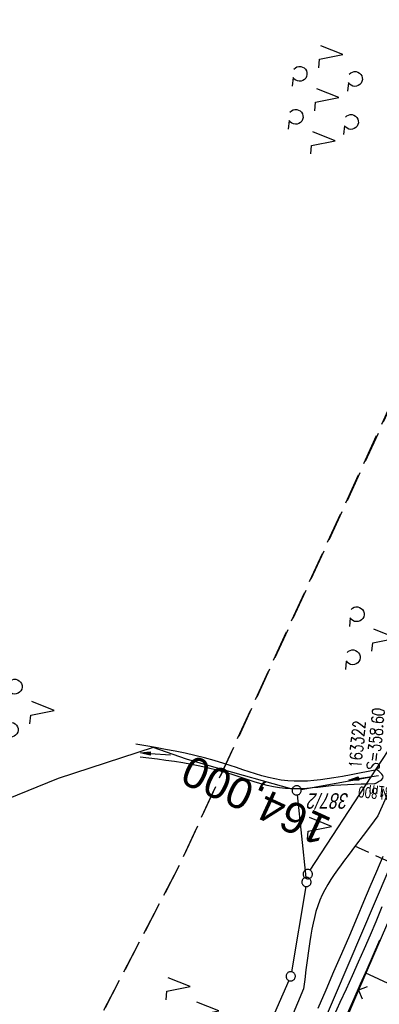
# Model space of a CAD drawing. Extents: x 510409 to 510963, y 461447 to 462240.
# Tile 3 of 25: x 510531 to 510589, y 461627 to 461786. Entities that reach past the tile are written whole.
import ezdxf
from ezdxf.enums import TextEntityAlignment as Align

# ---------------------------------------------------------------- set-up
doc = ezdxf.new("R2010")
doc.units = 0
doc.header["$LTSCALE"] = 10
doc.header["$MEASUREMENT"] = 0
for name, pattern in [('AUSGEZOGEN', [0]), ('LT00', [0]), ('LT05', [0.7, 0.5, -0.2]), ('LT17', [0.15, 0.1, -0.05])]:
    doc.linetypes.add(name, pattern=pattern)
doc.layers.get('0').update_dxf_attribs({"linetype": 'LT00'})
for name, color, linetype in [('--EK_Haltung-Text', 140, 'LT00'), ('--EK_Schacht-Text', 5, 'LT00'), ('--EK_ST-93-1', 30, 'LT17'), ('--EL_DFK_AB_L', 21, 'LT00'), ('--EL_Haltung-Text', 182, 'LT00'), ('DFK_AB_L', 21, 'LT00'), ('DFK_FLUR_NR', 250, 'LT00'), ('DFK_GZPKT', 250, 'LT00'), ('DFK_KATASTER', 250, 'LT00'), ('DFK_NUTZUNG', 250, 'LT00'), ('FFH', 61, 'LT05'), ('NSG', 61, 'LT05'), ('PFEIL', 140, 'AUSGEZOGEN'), ('V107_AFBR_BAB', 250, 'LT00'), ('V107_BOSCHUNG', 250, 'LT00'), ('V107_GRABEN', 250, 'LT00'), ('V107_ZAUN', 40, 'LT00')]:
    doc.layers.add(name, color=color, linetype=linetype)
doc.styles.add('Beschrift', font='ARIAL.TTF')
doc.styles.add('Haltungsbeschriftung', font='ARIAL.TTF', dxfattribs={"width": 0.75})
doc.styles.add('schachtbeschriftung', font='romans.shx', dxfattribs={"width": 0.75, "height": 2})
doc.styles.get("Standard").update_dxf_attribs({"font": 'ARIAL.TTF'})

# ---------------------------------------------------------------- blocks, each defined once
blk = doc.blocks.new('SYMB7010')
at = {"color": 0, "linetype": 'ByBlock'}
for points in [[(-0.031408, 0.499213), (-0.093728, 0.49134), (-0.15457, 0.475719), (-0.212975, 0.452595), (-0.268021, 0.422333), (-0.31884, 0.385411), (-0.36463, 0.342411), (-0.40467, 0.29401), (-0.438329, 0.240973), (-0.465074, 0.184136), (-0.484486, 0.124395), (-0.496256, 0.062692), (-0.5002, 0)], [(-0.5002, 0), (-0.496256, -0.062692), (-0.484486, -0.124395), (-0.465075, -0.184136), (-0.438329, -0.240973), (-0.404671, -0.29401), (-0.36463, -0.342411), (-0.31884, -0.385411), (-0.268021, -0.422333), (-0.212975, -0.452595), (-0.154571, -0.475719), (-0.093728, -0.49134), (-0.031408, -0.499213), (0.031408, -0.499213)], [(0.5002, 0), (0.496256, 0.062692), (0.484485, 0.124395), (0.465074, 0.184136), (0.438329, 0.240973), (0.40467, 0.29401), (0.36463, 0.342411), (0.31884, 0.385411), (0.268021, 0.422333), (0.212975, 0.452595), (0.15457, 0.475719), (0.093728, 0.49134), (0.031408, 0.499213), (-0.031408, 0.499213)], [(0.031408, -0.499213), (0.093728, -0.491341), (0.15457, -0.475719), (0.212975, -0.452595), (0.268021, -0.422333), (0.31884, -0.385411), (0.36463, -0.342411), (0.404671, -0.294011), (0.438329, -0.240974), (0.465075, -0.184136), (0.484486, -0.124395), (0.496256, -0.062692), (0.500201, 0)]]:
    blk.add_lwpolyline(points, dxfattribs=at)
blk = doc.blocks.new('SYMB7222')
at = {"color": 0, "linetype": 'ByBlock'}
blk.add_line((0, 0.185), (-0.11, -0.185), dxfattribs=at)
blk.add_lwpolyline([(0.25, -0.185), (0.11, -0.185), (0, 0.185)], dxfattribs=at)
blk = doc.blocks.new('SYMB7200')
at = {"color": 0, "linetype": 'ByBlock'}
for p, q in [((-0.255, 0.315), (-0.115, 0.315)), ((0, 0.185), (-0.11, -0.185)), ((0.445, 0.315), (0.585, 0.315)), ((0.7, 0.185), (0.59, -0.185)), ((-0.255, -0.585), (-0.115, -0.585)), ((0.445, -0.585), (0.585, -0.585))]:
    blk.add_line(p, q, dxfattribs=at)
for points in [[(-0.393816, 0.316692), (-0.416239, 0.337055), (-0.432849, 0.362384), (-0.442589, 0.391064), (-0.444836, 0.42127), (-0.439449, 0.451077), (-0.426769, 0.478585), (-0.407606, 0.502042), (-0.38318, 0.519953), (-0.355047, 0.531177), (-0.325, 0.535), (-0.294953, 0.531177), (-0.26682, 0.519953), (-0.242394, 0.502042), (-0.223231, 0.478585), (-0.210551, 0.451077), (-0.205164, 0.42127), (-0.207411, 0.391064), (-0.21715, 0.362383), (-0.233761, 0.337055), (-0.256184, 0.316692)], [(0.306184, 0.316692), (0.283761, 0.337055), (0.267151, 0.362383), (0.257411, 0.391064), (0.255164, 0.42127), (0.260551, 0.451077), (0.273231, 0.478585), (0.292394, 0.502042), (0.31682, 0.519953), (0.344953, 0.531177), (0.375, 0.535), (0.405047, 0.531177), (0.43318, 0.519953), (0.457606, 0.502041), (0.476769, 0.478585), (0.489449, 0.451077), (0.494836, 0.42127), (0.492589, 0.391064), (0.48285, 0.362383), (0.466239, 0.337055), (0.443816, 0.316692)], [(-0.45, -0.185), (-0.59, -0.185), (-0.7, 0.185), (-0.81, -0.185)], [(0.25, -0.185), (0.11, -0.185), (0, 0.185)], [(0.95, -0.185), (0.81, -0.185), (0.7, 0.185)], [(-0.393815, -0.583308), (-0.416239, -0.562945), (-0.432849, -0.537616), (-0.442589, -0.508936), (-0.444836, -0.47873), (-0.439448, -0.448923), (-0.426769, -0.421415), (-0.407606, -0.397958), (-0.38318, -0.380047), (-0.355047, -0.368823), (-0.325, -0.365), (-0.294953, -0.368823), (-0.26682, -0.380047), (-0.242394, -0.397959), (-0.223231, -0.421415), (-0.210551, -0.448923), (-0.205164, -0.47873), (-0.207411, -0.508936), (-0.217151, -0.537617), (-0.233761, -0.562945), (-0.256184, -0.583308)], [(0.306185, -0.583308), (0.283761, -0.562945), (0.267151, -0.537616), (0.257411, -0.508936), (0.255164, -0.47873), (0.260552, -0.448923), (0.273231, -0.421415), (0.292394, -0.397958), (0.31682, -0.380047), (0.344953, -0.368823), (0.375, -0.365), (0.405047, -0.368823), (0.43318, -0.380047), (0.457606, -0.397959), (0.476769, -0.421415), (0.489449, -0.448923), (0.494836, -0.47873), (0.492589, -0.508936), (0.482849, -0.537617), (0.466239, -0.562945), (0.443815, -0.583308)]]:
    blk.add_lwpolyline(points, dxfattribs=at)
blk = doc.blocks.new('Pfreil3')
at = {"layer": 'PFEIL'}
blk.add_hatch(color=256, dxfattribs=at).paths.add_polyline_path([(-1.55, 0.27), (-1.55, -0.27), (0, 0)])
for p, q in [((-1.55, 0), (-4.83, 0)), ((-1.55, -0.27), (-1.55, 0.27)), ((-1.55, 0.27), (0, 0)), ((0, 0), (-1.55, -0.27))]:
    blk.add_line(p, q, dxfattribs=at)
blk = doc.blocks.new('SYMB0024')
at = {"color": 0, "linetype": 'ByBlock'}
for p, q in [((-0.5, 0.5), (0, 0)), ((0, 0), (0.5, 0.5))]:
    blk.add_line(p, q, dxfattribs=at)
blk = doc.blocks.new('SYMB7201')
at = {"color": 0, "linetype": 'ByBlock'}
for p, q in [((0, 0.385), (-0.11, 0.015)), ((-0.255, -0.385), (-0.115, -0.385)), ((0.445, -0.385), (0.585, -0.385))]:
    blk.add_line(p, q, dxfattribs=at)
for points in [[(0.25, 0.015), (0.11, 0.015), (0, 0.385)], [(-0.393816, -0.383308), (-0.416239, -0.362945), (-0.432849, -0.337617), (-0.442589, -0.308936), (-0.444836, -0.27873), (-0.439449, -0.248923), (-0.426769, -0.221415), (-0.407606, -0.197958), (-0.38318, -0.180047), (-0.355047, -0.168823), (-0.325, -0.165), (-0.294953, -0.168823), (-0.26682, -0.180047), (-0.242394, -0.197959), (-0.223231, -0.221415), (-0.210551, -0.248923), (-0.205164, -0.27873), (-0.207411, -0.308936), (-0.21715, -0.337617), (-0.233761, -0.362945), (-0.256184, -0.383308)], [(0.306185, -0.383308), (0.283761, -0.362945), (0.267151, -0.337617), (0.257411, -0.308936), (0.255164, -0.27873), (0.260552, -0.248923), (0.273231, -0.221415), (0.292394, -0.197958), (0.31682, -0.180047), (0.344953, -0.168823), (0.375, -0.165), (0.405047, -0.168823), (0.43318, -0.180047), (0.457606, -0.197959), (0.476769, -0.221415), (0.489449, -0.248923), (0.494836, -0.27873), (0.492589, -0.308936), (0.48285, -0.337617), (0.466239, -0.362945), (0.443816, -0.383308)]]:
    blk.add_lwpolyline(points, dxfattribs=at)
blk = doc.blocks.new('SYMB7221')
at = {"color": 0, "linetype": 'ByBlock'}
for p, q in [((0, 0.435), (-0.11, 0.065)), ((0.11, 0.065), (0, 0.435)), ((0.25, 0.065), (0.11, 0.065)), ((-0.35, -0.065), (-0.46, -0.435)), ((0.35, -0.065), (0.24, -0.435))]:
    blk.add_line(p, q, dxfattribs=at)
for points in [[(-0.1, -0.435), (-0.24, -0.435), (-0.35, -0.065)], [(0.6, -0.435), (0.46, -0.435), (0.35, -0.065)]]:
    blk.add_lwpolyline(points, dxfattribs=at)

msp = doc.modelspace()

# ---------------------------------------------------------------- linework, layer by layer
at = {"layer": '--EK_ST-93-1', "ltscale": 2.5}
msp.add_line((510621.66, 461635.77), (510585.32, 461652.5), dxfattribs=at)
at = {"layer": '--EL_DFK_AB_L'}
msp.add_line((510530.53, 461507.44), (510597.96, 461665.34), dxfattribs=at)
at = {"layer": 'DFK_AB_L'}
msp.add_line((510530.53, 461507.44), (510597.96, 461665.34), dxfattribs=at)
at = {"layer": 'DFK_KATASTER'}
for p, q in [((510552.71, 461668.43), (510537.31, 461663.44)), ((510558.07, 461666.57), (510552.71, 461668.43)), ((510587.99, 461663.69), (510590.74, 461667.92)), ((510562.51, 461665.26), (510558.07, 461666.57)), ((510575.21, 461661.71), (510562.51, 461665.26)), ((510576.67, 461661.64), (510587.99, 461663.69)), ((510578.14, 461648.58), (510587.99, 461663.69)), ((510537.31, 461663.44), (510528.95, 461660.04)), ((510576.01, 461660.76), (510577.44, 461647.42)), ((510577.4, 461645.93), (510575.09, 461632.14)), ((510574.67, 461630.71), (510564.32, 461607.44))]:
    msp.add_line(p, q, dxfattribs=at)
at = {"layer": 'FFH', "flags": 128}
msp.add_lwpolyline([(510597.42, 462000.95), (510641, 461972), (510628.5, 461932), (510630.5, 461895), (510654.5, 461861.5), (510557, 461649.5), (510491.6, 461524.08)], dxfattribs=at)
at = {"layer": 'NSG', "flags": 128}
msp.add_lwpolyline([(510597.42, 462000.96), (510640.83, 461972.02), (510628.39, 461932.05), (510630.65, 461895.16), (510654.26, 461861.57), (510556.91, 461649.36), (510491.64, 461524.06)], dxfattribs=at)
at = {"layer": 'V107_AFBR_BAB'}
for points in [[(510591.12, 461661.97), (510589.05, 461657.38), (510587.87, 461655.78), (510586.68, 461654.18), (510585.48, 461652.58), (510584.27, 461650.97), (510583.7, 461650.2), (510583.12, 461649.43), (510582.56, 461648.65), (510582.01, 461647.86), (510581.48, 461647.07), (510580.98, 461646.26), (510580.51, 461645.43), (510580.08, 461644.59), (510579.7, 461643.73), (510579.36, 461642.82), (510579.06, 461641.89), (510578.81, 461640.94), (510578.59, 461639.98), (510578.4, 461639.01), (510578.23, 461638.04), (510578.07, 461637.06), (510577.85, 461635.52), (510577.63, 461633.98), (510577.43, 461632.44), (510577.24, 461630.91), (510577.05, 461629.37), (510572.43, 461618.4)], [(510589.89, 461650.82), (510588.84, 461648.36), (510587.8, 461645.9), (510586.76, 461643.45), (510585.72, 461640.99), (510584.46, 461638.02), (510583.19, 461635.06), (510581.92, 461632.1), (510580.65, 461629.14), (510579.38, 461626.18)]]:
    msp.add_lwpolyline(points, dxfattribs=at)
at = {"layer": 'V107_BOSCHUNG'}
msp.add_line((510600.24, 461625.81), (510587.05, 461631.99), dxfattribs=at)
at = {"layer": 'V107_GRABEN'}
for points in [[(510588.9, 461664.86), (510587.52, 461664.58), (510586.13, 461664.31), (510584.73, 461664.04), (510583.33, 461663.78), (510581.93, 461663.54), (510580.86, 461663.37), (510579.8, 461663.23), (510578.73, 461663.11), (510577.67, 461663.02), (510576.6, 461662.98), (510575.54, 461662.98), (510574.49, 461663.05), (510573.43, 461663.17), (510572.39, 461663.36), (510571.35, 461663.59), (510570.31, 461663.87), (510569.28, 461664.18), (510568.25, 461664.5), (510567.23, 461664.85), (510566.2, 461665.2), (510565.17, 461665.54), (510564.14, 461665.87), (510562.58, 461666.34), (510561.01, 461666.77), (510559.43, 461667.15), (510557.85, 461667.51), (510556.26, 461667.84), (510554.67, 461668.15), (510553.07, 461668.44), (510551.48, 461668.72), (510549.88, 461668.99)], [(510588.53, 461662.57), (510587.44, 461662.54), (510586.35, 461662.52), (510585.26, 461662.48), (510584.17, 461662.43), (510583.08, 461662.37), (510581.98, 461662.28), (510581.1, 461662.19), (510580.23, 461662.1), (510579.35, 461662), (510578.48, 461661.91), (510577.6, 461661.83), (510576.73, 461661.78), (510575.86, 461661.75), (510575, 461661.75), (510574.14, 461661.8), (510573.14, 461661.91), (510572.16, 461662.08), (510571.18, 461662.3), (510570.2, 461662.55), (510569.22, 461662.84), (510568.25, 461663.15), (510567.28, 461663.47), (510566.3, 461663.79), (510565.33, 461664.11), (510564.35, 461664.41), (510562.99, 461664.79), (510561.63, 461665.13), (510560.27, 461665.43), (510558.89, 461665.7), (510557.52, 461665.95), (510556.14, 461666.17), (510554.76, 461666.37), (510553.37, 461666.55), (510551.98, 461666.73), (510550.6, 461666.9)], [(510588.53, 461662.57), (510588.87, 461662.74), (510589.2, 461662.92), (510589.48, 461663.1), (510589.71, 461663.29), (510589.86, 461663.48), (510589.92, 461663.68), (510589.86, 461663.91), (510589.71, 461664.14), (510589.48, 461664.37), (510589.21, 461664.62), (510588.9, 461664.86)], [(510582.01, 461625.04), (510583, 461627.21), (510583.99, 461629.38), (510584.98, 461631.55), (510585.95, 461633.73), (510586.91, 461635.91), (510587.86, 461638.09), (510588.8, 461640.28), (510589.79, 461642.69)], [(510589.32, 461637.26), (510588.3, 461634.88), (510587.27, 461632.5), (510586.23, 461630.12), (510585.18, 461627.73), (510584.13, 461625.35)]]:
    msp.add_lwpolyline(points, dxfattribs=at)
at = {"layer": 'V107_ZAUN'}
msp.add_line((510585.97, 461629.14), (510580.02, 461615.37), dxfattribs=at)
msp.add_lwpolyline([(510591.9, 461642.92), (510590.5, 461639.62), (510585.97, 461629.14)], dxfattribs=at)

# ---------------------------------------------------------------- block references
at = {"layer": 'DFK_GZPKT', "xscale": 1.500000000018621, "yscale": 1.5, "zscale": 1.5, "rotation": 264.7377099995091}
for p in [(510575.93, 461661.51), (510577.73, 461647.95), (510577.52, 461646.67), (510574.97, 461631.4)]:
    msp.add_blockref('SYMB7010', p, dxfattribs=at)
at = {"layer": 'DFK_NUTZUNG', "yscale": 10, "zscale": 10}
for name, p, xscale, rotation in [('SYMB7200', (510580.94, 461773.85), 9.999999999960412, 264.7377000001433), ('SYMB7201', (510588.2, 461686.53), 10.00000000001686, 264.7377100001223), ('SYMB7201', (510532.82, 461674.81), 10.00000000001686, 264.7377100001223), ('SYMB7222', (510579.73, 461655.85), 10.00000000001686, 264.7377100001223), ('SYMB7221', (510559.02, 461626.2), 9.999999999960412, 264.7377000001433)]:
    msp.add_blockref(name, p, dxfattribs=dict(at, xscale=xscale, rotation=rotation))
at = {"layer": 'PFEIL'}
for p, rotation in [((510550.67, 461667.57), 176.0698543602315), ((510584.4, 461663.18), 188.6599178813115)]:
    msp.add_blockref('Pfreil3', p, dxfattribs=dict(at, rotation=rotation))
at = {"layer": 'V107_ZAUN', "xscale": 2.09999999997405, "yscale": 2.099999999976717, "zscale": 2.1, "rotation": 246.6346999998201}
msp.add_blockref('SYMB0024', (510585.97, 461629.14), dxfattribs=at)

# ---------------------------------------------------------------- texts
at = {"layer": '--EK_Haltung-Text', "style": 'Haltungsbeschriftung', "width": 0.75}
msp.add_text('14.1‰ 7.81m', height=1.8, rotation=-185.6469, dxfattribs=at).set_placement((510598.95, 461661.3))
at = {"layer": '--EK_Schacht-Text', "style": 'schachtbeschriftung', "width": 0.75}
for s, p in [('S=358.60', (510589.22, 461664.76)), ('163322', (510586.36, 461665.04))]:
    msp.add_text(s, height=2, rotation=-275.6469, dxfattribs=at).set_placement(p)
at = {"layer": '--EK_ST-93-1', "style": 'Beschrift'}
msp.add_text('164,000', height=5, rotation=-204.6882, dxfattribs=at).set_placement((510580.78, 461654.59), align=Align.MIDDLE_LEFT)
at = {"layer": '--EL_Haltung-Text', "style": 'Haltungsbeschriftung', "width": 0.75}
msp.add_text('BR DN 800', height=1.8, rotation=-185.6469, dxfattribs=at).set_placement((510595.49, 461661.25))
at = {"layer": 'DFK_FLUR_NR', "oblique": 13.754, "width": 0.75}
msp.add_text('387/2', height=2.5, rotation=180.0012, dxfattribs=at).set_placement((510584.46, 461661.04))

doc.saveas('drawing.dxf')
